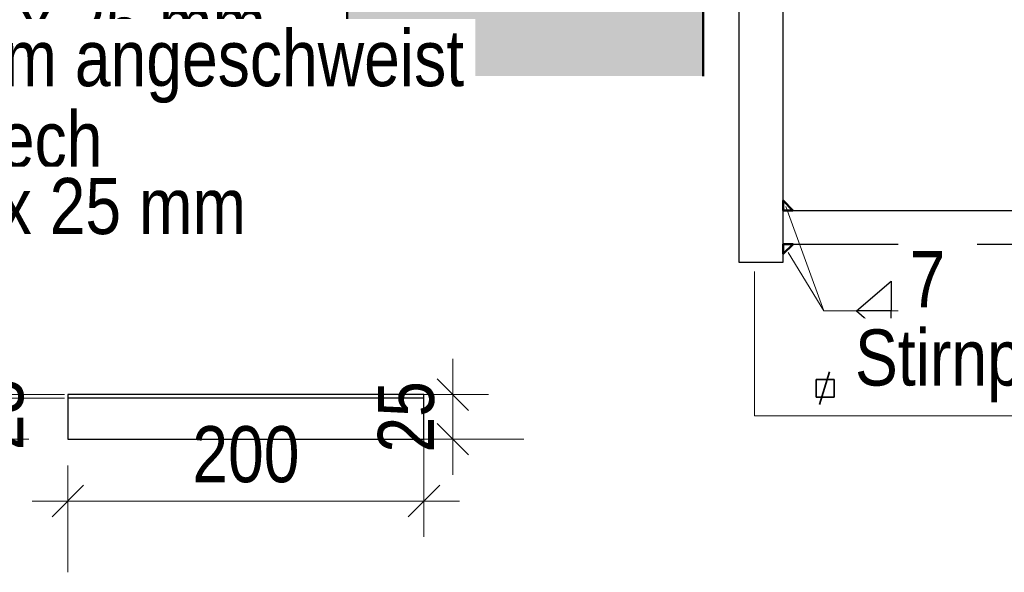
# Model space of a CAD drawing. Header units: millimetres. Extents: x -50 to 89, y -23 to 66.
# Tile 4 of 60: x -34.02 to -31.26, y 58.11 to 59.66. Entities that reach past the tile are written whole.
import ezdxf

# ---------------------------------------------------------------- set-up
doc = ezdxf.new("R2010")
doc.units = ezdxf.units.MM
doc.layers.add('Texte', color=7, linetype='Continuous', lineweight=20)
doc.styles.add('Arial Narrow', font='ARIALN.TTF')
doc.dimstyles.new('Arch_Strakon_dimstyle', dxfattribs={"dimtxt": 15.75, "dimasz": 1, "dimexe": 1.25, "dimexo": 0.0625, "dimgap": 1, "dimtad": 0, "dimdec": 3, "dimzin": 12, "dimdsep": 46, "dimtxsty": 'Arial Narrow', "dimblk": 'Arrowhead_Tick', "dimsah": 1, "dimcen": 0, "dimse1": 1, "dimse2": 1, "dimclrd": 6, "dimclrt": 2, "dimazin": 0, "dimtfac": 1, "dimtdec": 4, "dimtmove": 0, "dimatfit": 3, "dimldrblk": 'NONE', "dimfxl": 1, "dimtvp": 1, "dimtolj": 1, "dimtzin": 0, "dimlwd": 13, "dimarcsym": 2})

# ---------------------------------------------------------------- blocks, each defined once
blk = doc.blocks.new('Arrowhead_Tick')
at = {"color": 0, "linetype": 'Continuous', "lineweight": -2, "ltscale": 0.5}
for p, q in [((0, 20), (0, -10)), ((-1, 0), (0, 0)), ((10, 0), (0, 0))]:
    blk.add_line(p, q, dxfattribs=at)
at = {"color": 2, "linetype": 'Continuous', "lineweight": 35, "ltscale": 0.5}
blk.add_line((4.42, 4.42), (-4.42, -4.42), dxfattribs=at)
blk = doc.blocks.new('*D51')
at = {"layer": 'Defpoints', "color": 0}
for p in [(-33.2022, 60.6051), (-33.1022, 59.9845), (-33.1022, 59.5021)]:
    blk.add_point(p, dxfattribs=at)
at = {"layer": 'Texte', "color": 6, "linetype": 'Continuous', "lineweight": 13}
for p, q in [((-33.2122, 59.9845), (-33.2222, 59.9845)), ((-33.2022, 59.9845), (-33.1022, 59.9845)), ((-33.0922, 59.9845), (-33.0822, 59.9845))]:
    blk.add_line(p, q, dxfattribs=at)
at = {"layer": 'Texte', "color": 6, "lineweight": 13, "xscale": 0.01, "yscale": 0.01, "zscale": 0.01}
for p, rotation in [((-33.2022, 59.9845), 4.071109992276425e-12), ((-33.1022, 59.9845), 180.0000000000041)]:
    blk.add_blockref('Arrowhead_Tick', p, dxfattribs=dict(at, rotation=rotation))
at = {"layer": 'Texte', "color": 2, "lineweight": 25, "insert": (-33.1522, 60.1149), "char_height": 0.1575, "attachment_point": 5, "style": 'Arial Narrow'}
blk.add_mtext('\\A1;20', dxfattribs=at)
blk = doc.blocks.new('_None')
blk = doc.blocks.new('*D52')
at = {"layer": 'Defpoints', "color": 0}
for p in [(-32.1022, 59.9845), (-33.1022, 59.5021), (-32.1022, 59.5021)]:
    blk.add_point(p, dxfattribs=at)
at = {"layer": 'Texte', "color": 6, "linetype": 'Continuous', "lineweight": 13}
blk.add_line((-33.0922, 59.9845), (-32.1122, 59.9845), dxfattribs=at)
at = {"layer": 'Texte', "color": 6, "lineweight": 13, "xscale": 0.01, "yscale": 0.01, "zscale": 0.01}
blk.add_blockref('Arrowhead_Tick', (-32.1022, 59.9845), dxfattribs=at)
at = {"layer": 'Texte', "color": 6, "lineweight": 13, "xscale": 0.01, "yscale": 0.01, "zscale": 0.01, "rotation": 180}
blk.add_blockref('Arrowhead_Tick', (-33.1022, 59.9845), dxfattribs=at)
at = {"layer": 'Texte', "color": 2, "lineweight": 25, "insert": (-32.6022, 60.1149), "char_height": 0.1575, "attachment_point": 5, "style": 'Arial Narrow'}
blk.add_mtext('\\A1;200', dxfattribs=at)
blk = doc.blocks.new('*D53')
at = {"layer": 'Defpoints', "color": 0}
for p in [(-34.6467, 58.5982), (-34.0956, 58.5982), (-34.6467, 58.4832)]:
    blk.add_point(p, dxfattribs=at)
at = {"layer": 'Texte', "color": 6, "linetype": 'Continuous', "lineweight": 13}
for p, q in [((-34.0956, 58.6082), (-34.0956, 58.6182)), ((-34.0956, 58.4832), (-34.0956, 58.5982)), ((-34.0956, 58.4732), (-34.0956, 58.4632))]:
    blk.add_line(p, q, dxfattribs=at)
at = {"layer": 'Texte', "color": 6, "lineweight": 13, "xscale": 0.01, "yscale": 0.01, "zscale": 0.01}
for p, rotation in [((-34.0956, 58.5982), 270), ((-34.0956, 58.4832), 90)]:
    blk.add_blockref('Arrowhead_Tick', p, dxfattribs=dict(at, rotation=rotation))
at = {"layer": 'Texte', "color": 2, "lineweight": 25, "insert": (-34.089, 58.5522), "char_height": 0.1575, "attachment_point": 5, "rotation": 90, "style": 'Arial Narrow'}
blk.add_mtext('\\A1;23', dxfattribs=at)
blk = doc.blocks.new('*D54')
at = {"layer": 'Defpoints', "color": 0}
for p in [(-34.6467, 58.5982), (-34.5217, 58.6082), (-34.0956, 58.6082)]:
    blk.add_point(p, dxfattribs=at)
at = {"layer": 'Texte', "color": 6, "linetype": 'Continuous', "lineweight": 13}
for p, q in [((-34.0956, 58.6182), (-34.0956, 58.6282)), ((-34.0956, 58.5982), (-34.0956, 58.6082)), ((-34.0956, 58.5882), (-34.0956, 58.5782))]:
    blk.add_line(p, q, dxfattribs=at)
at = {"layer": 'Texte', "color": 6, "lineweight": 13, "xscale": 0.01, "yscale": 0.01, "zscale": 0.01}
for p, rotation in [((-34.0956, 58.5982), 89.99999999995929), ((-34.0956, 58.6082), 269.9999999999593)]:
    blk.add_blockref('Arrowhead_Tick', p, dxfattribs=dict(at, rotation=rotation))
at = {"layer": 'Texte', "color": 2, "lineweight": 25, "insert": (-34.1456, 58.7365), "char_height": 0.1575, "attachment_point": 5, "rotation": 90, "style": 'Arial Narrow'}
blk.add_mtext('\\A1;2', dxfattribs=at)
blk = doc.blocks.new('*D59')
at = {"layer": 'Defpoints', "color": 0}
for p in [(-33.8862, 58.4832), (-32.8862, 58.4832), (-32.8862, 58.3094)]:
    blk.add_point(p, dxfattribs=at)
at = {"layer": 'Texte', "color": 6, "linetype": 'Continuous', "lineweight": 13}
blk.add_line((-33.8762, 58.3094), (-32.8962, 58.3094), dxfattribs=at)
at = {"layer": 'Texte', "color": 6, "lineweight": 13, "xscale": 0.01, "yscale": 0.01, "zscale": 0.01}
blk.add_blockref('Arrowhead_Tick', (-32.8862, 58.3094), dxfattribs=at)
at = {"layer": 'Texte', "color": 6, "lineweight": 13, "xscale": 0.01, "yscale": 0.01, "zscale": 0.01, "rotation": 180}
blk.add_blockref('Arrowhead_Tick', (-33.8862, 58.3094), dxfattribs=at)
at = {"layer": 'Texte', "color": 2, "lineweight": 25, "insert": (-33.3862, 58.4398), "char_height": 0.1575, "attachment_point": 5, "style": 'Arial Narrow'}
blk.add_mtext('\\A1;200', dxfattribs=at)
blk = doc.blocks.new('*D60')
at = {"layer": 'Defpoints', "color": 0}
for p in [(-32.8862, 58.6082), (-32.8053, 58.6082), (-32.8862, 58.4832)]:
    blk.add_point(p, dxfattribs=at)
at = {"layer": 'Texte', "color": 6, "linetype": 'Continuous', "lineweight": 13}
blk.add_line((-32.8053, 58.4932), (-32.8053, 58.5982), dxfattribs=at)
at = {"layer": 'Texte', "color": 6, "lineweight": 13, "xscale": 0.01, "yscale": 0.01, "zscale": 0.01}
for p, rotation in [((-32.8053, 58.6082), 90), ((-32.8053, 58.4832), 270)]:
    blk.add_blockref('Arrowhead_Tick', p, dxfattribs=dict(at, rotation=rotation))
at = {"layer": 'Texte', "color": 2, "lineweight": 25, "insert": (-32.9357, 58.5457), "char_height": 0.1575, "attachment_point": 5, "rotation": 90, "style": 'Arial Narrow'}
blk.add_mtext('\\A1;25', dxfattribs=at)
blk = doc.blocks.new('*D62')
at = {"layer": 'Defpoints', "color": 0}
for p in [(-32.0022, 59.9845), (-32.1022, 59.5021), (-32.0022, 58.9801)]:
    blk.add_point(p, dxfattribs=at)
at = {"layer": 'Texte', "color": 6, "linetype": 'Continuous', "lineweight": 13}
for p, q in [((-32.1122, 59.9845), (-32.1222, 59.9845)), ((-32.1022, 59.9845), (-32.0022, 59.9845)), ((-31.9922, 59.9845), (-31.9822, 59.9845))]:
    blk.add_line(p, q, dxfattribs=at)
at = {"layer": 'Texte', "color": 6, "lineweight": 13, "xscale": 0.01, "yscale": 0.01, "zscale": 0.01}
blk.add_blockref('Arrowhead_Tick', (-32.1022, 59.9845), dxfattribs=at)
at = {"layer": 'Texte', "color": 6, "lineweight": 13, "xscale": 0.01, "yscale": 0.01, "zscale": 0.01, "rotation": 180}
blk.add_blockref('Arrowhead_Tick', (-32.0022, 59.9845), dxfattribs=at)
at = {"layer": 'Texte', "color": 2, "lineweight": 25, "insert": (-32.0522, 60.1149), "char_height": 0.1575, "attachment_point": 5, "style": 'Arial Narrow'}
blk.add_mtext('\\A1;20', dxfattribs=at)
blk = doc.blocks.new('*D63')
at = {"layer": 'Defpoints', "color": 0}
for p in [(-31.8772, 59.9845), (-32.0022, 58.9801), (-31.8772, 58.9801)]:
    blk.add_point(p, dxfattribs=at)
at = {"layer": 'Texte', "color": 6, "linetype": 'Continuous', "lineweight": 13}
blk.add_line((-31.9922, 59.9845), (-31.8872, 59.9845), dxfattribs=at)
at = {"layer": 'Texte', "color": 6, "lineweight": 13, "xscale": 0.01, "yscale": 0.01, "zscale": 0.01}
blk.add_blockref('Arrowhead_Tick', (-31.8772, 59.9845), dxfattribs=at)
at = {"layer": 'Texte', "color": 6, "lineweight": 13, "xscale": 0.01, "yscale": 0.01, "zscale": 0.01, "rotation": 180}
blk.add_blockref('Arrowhead_Tick', (-32.0022, 59.9845), dxfattribs=at)
at = {"layer": 'Texte', "color": 2, "lineweight": 25, "insert": (-31.9397, 60.1149), "char_height": 0.1575, "attachment_point": 5, "style": 'Arial Narrow'}
blk.add_mtext('\\A1;25', dxfattribs=at)

msp = doc.modelspace()

# ---------------------------------------------------------------- hatches: boundary and pattern name
at = {"layer": 'Texte', "true_color": 0xceffce}
msp.add_hatch(color=254, dxfattribs=at).paths.add_polyline_path([(-32.102241, 60.805107), (-32.102241, 59.50211), (-33.102241, 59.50211), (-33.102241, 60.805107)])
at = {"layer": 'Texte', "lineweight": 18}
h = msp.add_hatch(dxfattribs=at)
h.set_pattern_fill('punkt', color=5, scale=0.01, angle=45, style=0, pattern_type=2)
h.set_pattern_definition([(45, (0, 0), (-0.031819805, 0.031819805), [0, -0.075])])
h.paths.add_polyline_path([(-31.877241, 59.15334), (-31.850714, 59.125107), (-31.877241, 59.125107)])
h = msp.add_hatch(dxfattribs=at)
h.set_pattern_fill('punkt', color=5, scale=0.01, angle=135, style=0, pattern_type=2)
h.set_pattern_definition([(135, (0, 0), (-0.031819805, -0.031819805), [0, -0.075])])
h.paths.add_polyline_path([(-31.849007, 59.030107), (-31.877241, 59.003579), (-31.877241, 59.030107)])

# ---------------------------------------------------------------- linework, layer by layer
at = {"layer": 'Texte', "color": 3, "linetype": 'Continuous', "lineweight": 25}
for p, q in [((-32.002241, 62.030107), (-32.002241, 58.980107)), ((-31.877241, 59.030107), (-31.877241, 62.030107)), ((-31.877241, 59.125107), (-28.887612, 59.125107)), ((-31.877241, 59.030107), (-28.887612, 59.030107)), ((-31.877241, 58.980107), (-31.877241, 59.030107)), ((-32.002241, 58.980107), (-31.877241, 58.980107)), ((-31.67168, 58.842912), (-31.574346, 58.926427)), ((-31.574346, 58.926427), (-31.574346, 58.842912)), ((-31.67168, 58.842912), (-31.574346, 58.759398)), ((-31.574346, 58.842912), (-31.67168, 58.842912)), ((-31.574346, 58.759398), (-31.574346, 58.842912)), ((-32.886159, 58.608177), (-33.886159, 58.608177)), ((-33.886159, 58.608177), (-33.886159, 58.483177)), ((-32.886159, 58.598177), (-33.886159, 58.598177)), ((-32.886159, 58.483177), (-32.886159, 58.608177)), ((-33.886159, 58.483177), (-32.886159, 58.483177))]:
    msp.add_line(p, q, dxfattribs=at)
at = {"layer": 'Texte', "color": 4, "linetype": 'Continuous', "lineweight": 50}
for p, q in [((-33.102241, 60.805107), (-33.102241, 59.50211)), ((-32.102241, 60.805107), (-32.102241, 59.50211)), ((-31.877241, 59.15334), (-31.850714, 59.125107)), ((-31.877241, 59.15334), (-31.877241, 59.125107)), ((-31.877241, 59.125107), (-31.850714, 59.125107)), ((-31.849007, 59.030107), (-31.877241, 59.003579)), ((-31.849007, 59.030107), (-31.877241, 59.030107)), ((-31.877241, 59.030107), (-31.877241, 59.003579))]:
    msp.add_line(p, q, dxfattribs=at)
at = {"layer": 'Texte', "color": 6, "linetype": 'Continuous', "lineweight": 13}
for p, q in [((-31.763084, 58.842912), (-31.86972, 59.136325)), ((-31.763084, 58.842912), (-31.863786, 59.007174)), ((-31.958443, 58.548163), (-31.958443, 58.953704)), ((-31.763084, 58.842912), (-31.409754, 58.842912)), ((-30.483229, 58.548163), (-31.958443, 58.548163))]:
    msp.add_line(p, q, dxfattribs=at)
at = {"layer": 'Texte', "color": 2, "linetype": 'Continuous', "lineweight": 35}
for p, q in [((-31.775608, 58.580594), (-31.747346, 58.672447)), ((-31.78458, 58.600765), (-31.78458, 58.650765)), ((-31.78458, 58.650765), (-31.73458, 58.650765)), ((-31.73458, 58.650765), (-31.73458, 58.600765)), ((-31.73458, 58.600765), (-31.78458, 58.600765))]:
    msp.add_line(p, q, dxfattribs=at)

# ---------------------------------------------------------------- texts
at = {"layer": 'Texte', "color": 2, "lineweight": 35, "style": 'Arial Narrow'}
msp.add_text('    60 x 200 x 25 mm', height=0.1575, dxfattribs=at).set_placement((-34.964536, 59.568181))

# ---------------------------------------------------------------- dimensions: what is measured, and where the dimension line sits
at = {"layer": 'Texte', "lineweight": 25}
for base, p1, p2, angle, text, override, picture, middle in [((-33.102241, 59.984514), (-33.202241, 60.605107), (-33.102241, 59.50211), 0, '20', {"dimscale": 0.01, "dimtxt": 15.75, "dimasz": 1, "dimgap": 5, "dimtad": 1, "dimjust": 0, "dimtih": 0, "dimtoh": 0, "dimdec": 5, "dimdsep": 46, "dimtxsty": 'Arial Narrow', "dimclrd": 6, "dimclrt": 2, "dimtix": 1, "dimtofl": 255, "dimtmove": 0, "dimatfit": 2, "dimfxl": 0, "dimfxlon": 0, "dimtvp": 31.746032, "dimlwd": 13}, '*D51', (-33.152241, 59.984514)), ((-34.095618, 58.608177), (-34.646732, 58.598177), (-34.521732, 58.608177), 90, '2', {"dimscale": 0.01, "dimtxt": 15.75, "dimasz": 1, "dimgap": 5, "dimtad": 1, "dimjust": 4, "dimtih": 0, "dimtoh": 0, "dimdec": 4, "dimdsep": 46, "dimtxsty": 'Arial Narrow', "dimclrd": 6, "dimclrt": 2, "dimtix": 0, "dimtofl": 255, "dimtmove": 2, "dimatfit": 2, "dimfxl": 0, "dimfxlon": 0, "dimtvp": 31.746032, "dimlwd": 13}, '*D54', (-34.145618, 58.73654)), ((-32.805328, 58.608177), (-32.886159, 58.483177), (-32.886159, 58.608177), 90, '25', {"dimscale": 0.01, "dimtxt": 15.75, "dimasz": 1, "dimgap": 5, "dimtad": 1, "dimjust": 0, "dimtih": 0, "dimtoh": 0, "dimdec": 5, "dimdsep": 46, "dimtxsty": 'Arial Narrow', "dimclrd": 6, "dimclrt": 2, "dimtix": 1, "dimtofl": 255, "dimtmove": 0, "dimatfit": 2, "dimfxl": 0, "dimfxlon": 0, "dimtvp": 31.746032, "dimlwd": 13}, '*D60', (-32.805328, 58.545677)), ((-34.095618, 58.598177), (-34.646732, 58.483177), (-34.646732, 58.598177), 90, '23', {"dimscale": 0.01, "dimtxt": 15.75, "dimasz": 1, "dimgap": 5, "dimtad": 0, "dimjust": 0, "dimtih": 0, "dimtoh": 0, "dimdec": 4, "dimdsep": 46, "dimtxsty": 'Arial Narrow', "dimclrd": 6, "dimclrt": 2, "dimtix": 0, "dimtofl": 255, "dimtmove": 2, "dimatfit": 2, "dimfxl": 0, "dimfxlon": 0, "dimtvp": 31.746032, "dimlwd": 13}, '*D53', (-34.088989, 58.552171))]:
    dim = msp.add_linear_dim(base=base, p1=p1, p2=p2, angle=angle, text=text, dimstyle='Arch_Strakon_dimstyle', override=override, dxfattribs=at)
    dim.commit()
    dim.dimension.update_dxf_attribs({"geometry": picture, "text_midpoint": middle, "dimtype": 160})
for base, p1, p2, text, picture, middle in [((-32.102241, 59.984514), (-33.102241, 59.50211), (-32.102241, 59.50211), '200', '*D52', (-32.602241, 59.984514)), ((-32.002241, 59.984514), (-32.102241, 59.50211), (-32.002241, 58.980107), '20', '*D62', (-32.052241, 59.984514)), ((-31.877241, 59.984514), (-32.002241, 58.980107), (-31.877241, 58.980107), '25', '*D63', (-31.939741, 59.984514)), ((-32.886159, 58.309414), (-33.886159, 58.483177), (-32.886159, 58.483177), '200', '*D59', (-33.386159, 58.309414))]:
    dim = msp.add_linear_dim(base=base, p1=p1, p2=p2, text=text, dimstyle='Arch_Strakon_dimstyle', override={"dimscale": 0.01, "dimtxt": 15.75, "dimasz": 1, "dimgap": 5, "dimtad": 1, "dimjust": 0, "dimtih": 0, "dimtoh": 0, "dimdec": 5, "dimdsep": 46, "dimtxsty": 'Arial Narrow', "dimclrd": 6, "dimclrt": 2, "dimtix": 1, "dimtofl": 255, "dimtmove": 0, "dimatfit": 2, "dimfxl": 0, "dimfxlon": 0, "dimtvp": 31.746032, "dimlwd": 13}, dxfattribs=at)
    dim.commit()
    dim.dimension.update_dxf_attribs({"geometry": picture, "text_midpoint": middle, "dimtype": 160})

# ---------------------------------------------------------------- next in the draw order: texts
at = {"layer": 'Texte', "color": 2, "lineweight": 35, "char_height": 0.1575, "attachment_point": 7, "line_spacing_factor": 0.9, "style": 'Arial Narrow', "bg_fill": 3, "box_fill_scale": 1.2, "bg_fill_color": 256, "bg_fill_true_color": 13158600, "bg_fill_transparency": 0}
for s, insert in [('mit a = 7 mm angeschweist', (-34.964536, 59.426431)), ('7', (-31.522433, 58.853378)), ('Stirnplatte 220 x 620 x 25 mm', (-31.675792, 58.586144))]:
    msp.add_mtext(s, dxfattribs=dict(at, insert=insert))

# ---------------------------------------------------------------- next in the draw order: texts
at = {"layer": 'Texte', "color": 2, "lineweight": 35, "insert": (-34.892211, 59.198311), "char_height": 0.1575, "attachment_point": 7, "line_spacing_factor": 0.9, "style": 'Arial Narrow', "bg_fill": 3, "box_fill_scale": 1.2, "bg_fill_color": 256, "bg_fill_true_color": 13158600, "bg_fill_transparency": 0}
msp.add_mtext('Auflagerblech', dxfattribs=at)

# ---------------------------------------------------------------- next in the draw order: texts
at = {"layer": 'Texte', "color": 2, "lineweight": 35, "insert": (-34.82005, 59.056561), "char_height": 0.1575, "attachment_point": 7, "line_spacing_factor": 0.9, "style": 'Arial Narrow', "bg_fill": 3, "box_fill_scale": 1.2, "bg_fill_color": 256, "bg_fill_true_color": 13158600, "bg_fill_transparency": 0}
msp.add_mtext('70 x 200 x 25 mm', dxfattribs=at)

doc.saveas('drawing.dxf')
